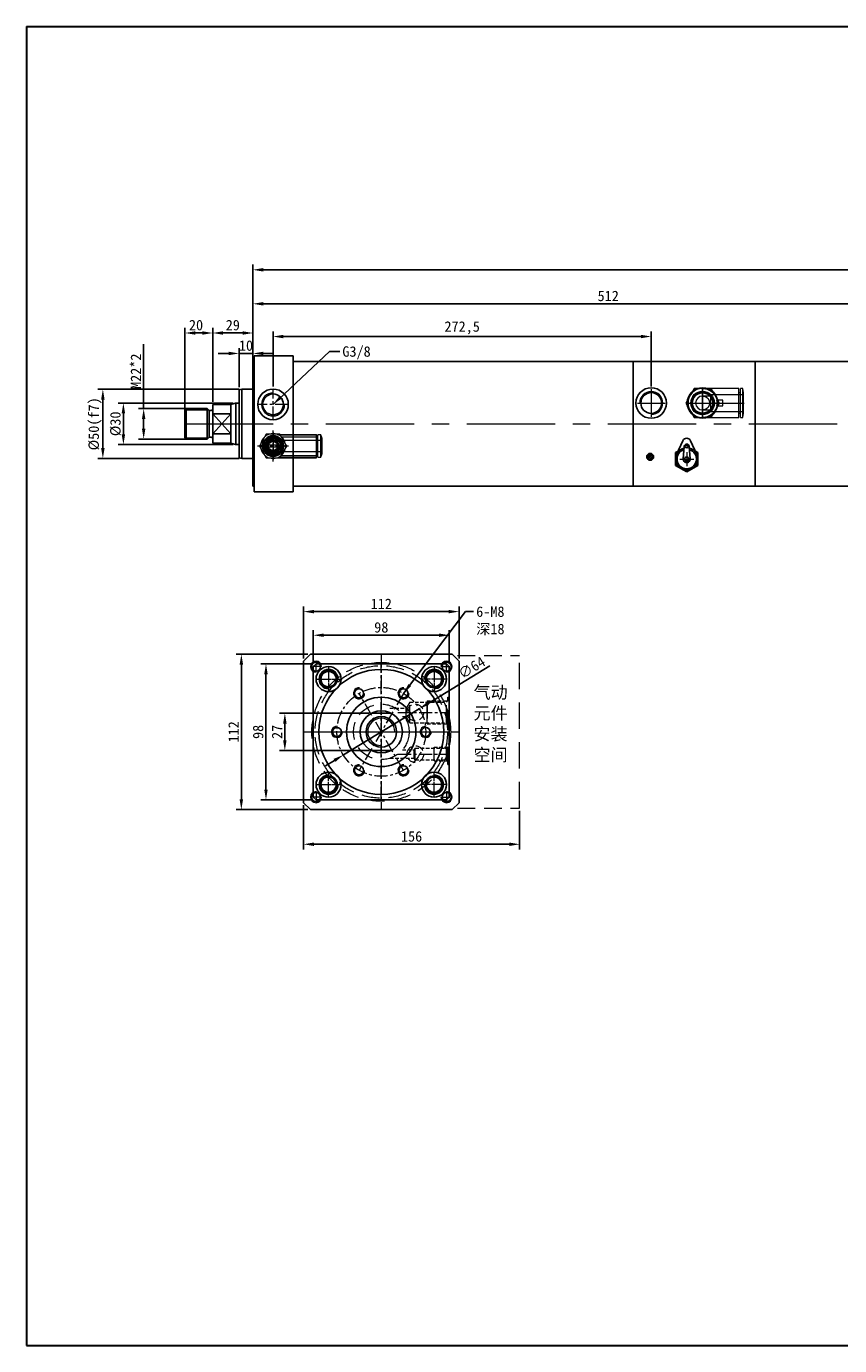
# Model space of a CAD drawing. Header units: millimetres. Extents: x 1736 to 3136, y 6611 to 7569.
# Tile 1 of 2: x 1736 to 2322, y 6619 to 7569. Entities that reach past the tile are written whole.
import ezdxf

# ---------------------------------------------------------------- set-up
doc = ezdxf.new("R2010")
doc.units = ezdxf.units.MM
doc.header["$MEASUREMENT"] = 0
doc.linetypes.add('CENTER', pattern=[50.8, 31.75, -6.35, 6.35, -6.35])
doc.linetypes.add('DASHED', pattern=[19.05, 12.7, -6.35])
doc.layers.get('Defpoints').update_dxf_attribs({"lineweight": 25})
for name, color, linetype, lineweight in [('图层1', 7, 'Continuous', 25), ('图层2', 3, 'CENTER', 13), ('图层3', 2, 'Continuous', 13), ('图层4', 1, 'Continuous', 30), ('图层5', 5, 'DASHED', 13), ('图层7', 4, 'Continuous', 13)]:
    doc.layers.add(name, color=color, linetype=linetype, lineweight=lineweight)
doc.dimstyles.new('ISO-25', dxfattribs={"dimscale": 2, "dimtxt": 2.5, "dimasz": 2.5, "dimexe": 1.25, "dimexo": 0.625, "dimtad": 1, "dimtxsty": 'Standard', "dimcen": 2.5, "dimadec": 0, "dimazin": 0, "dimtfac": 1, "dimtmove": 0, "dimatfit": 3, "dimfxl": 1, "dimarcsym": 0})

# ---------------------------------------------------------------- blocks, each defined once
blk = doc.blocks.new('*D3777')
at = {"layer": 'Defpoints', "color": 0}
for p in [(2830.95, 7394.2), (2830.95, 7338.29), (1898.95, 7328.29)]:
    blk.add_point(p, dxfattribs=at)
at = {"layer": '图层3', "color": 0, "lineweight": -2}
for p, q in [((1898.95, 7330.16), (1898.95, 7397.95)), ((1906.45, 7394.2), (2823.45, 7394.2)), ((2830.95, 7340.16), (2830.95, 7397.95))]:
    blk.add_line(p, q, dxfattribs=at)
at = {"layer": '图层3', "color": 0}
for points in [[(1906.45, 7395.45), (1906.45, 7392.95), (1898.95, 7394.2)], [(2823.45, 7392.95), (2823.45, 7395.45), (2830.95, 7394.2)]]:
    blk.add_solid(points, dxfattribs=at)
at = {"layer": '图层3', "color": 0, "insert": (2364.95, 7399.82), "char_height": 7.5, "attachment_point": 5}
blk.add_mtext('932', dxfattribs=at)
blk = doc.blocks.new('*D3778')
at = {"layer": 'Defpoints', "color": 0}
for p in [(1898.95, 7348.71), (1898.95, 7308.29), (1869.95, 7297.29)]:
    blk.add_point(p, dxfattribs=at)
at = {"layer": '图层3', "color": 0, "lineweight": -2}
for p, q in [((1869.95, 7299.16), (1869.95, 7352.46)), ((1877.45, 7348.71), (1891.45, 7348.71)), ((1898.95, 7310.16), (1898.95, 7352.46))]:
    blk.add_line(p, q, dxfattribs=at)
at = {"layer": '图层3', "color": 0}
for points in [[(1877.45, 7349.96), (1877.45, 7347.46), (1869.95, 7348.71)], [(1891.45, 7347.46), (1891.45, 7349.96), (1898.95, 7348.71)]]:
    blk.add_solid(points, dxfattribs=at)
at = {"layer": '图层3', "color": 0, "insert": (1884.45, 7354.34), "char_height": 7.5, "attachment_point": 5}
blk.add_mtext('29', dxfattribs=at)
blk = doc.blocks.new('*D3779')
at = {"layer": 'Defpoints', "color": 0}
for p in [(1890.95, 7308.29), (1790.82, 7258.29), (1890.95, 7258.29)]:
    blk.add_point(p, dxfattribs=at)
at = {"layer": '图层3', "color": 0, "lineweight": -2}
for p, q in [((1889.08, 7308.29), (1787.07, 7308.29)), ((1790.82, 7300.79), (1790.82, 7265.79)), ((1889.08, 7258.29), (1787.07, 7258.29))]:
    blk.add_line(p, q, dxfattribs=at)
at = {"layer": '图层3', "color": 0}
for points in [[(1792.07, 7300.79), (1789.57, 7300.79), (1790.82, 7308.29)], [(1789.57, 7265.79), (1792.07, 7265.79), (1790.82, 7258.29)]]:
    blk.add_solid(points, dxfattribs=at)
at = {"layer": '图层3', "color": 0, "insert": (1785.2, 7283.29), "char_height": 7.5, "attachment_point": 5, "rotation": 90}
blk.add_mtext('%%c50(f7)', dxfattribs=at)
blk = doc.blocks.new('*D3780')
at = {"layer": 'Defpoints', "color": 0}
for p in [(1857.95, 7294.29), (1820.21, 7272.29), (1857.95, 7272.29)]:
    blk.add_point(p, dxfattribs=at)
at = {"layer": '图层3', "color": 0, "lineweight": -2}
for p, q in [((1820.21, 7294.29), (1820.21, 7340.54)), ((1856.08, 7294.29), (1816.46, 7294.29)), ((1820.21, 7286.79), (1820.21, 7279.79)), ((1856.08, 7272.29), (1816.46, 7272.29))]:
    blk.add_line(p, q, dxfattribs=at)
at = {"layer": '图层3', "color": 0}
for points in [[(1821.46, 7286.79), (1818.96, 7286.79), (1820.21, 7294.29)], [(1818.96, 7279.79), (1821.46, 7279.79), (1820.21, 7272.29)]]:
    blk.add_solid(points, dxfattribs=at)
at = {"layer": '图层3', "color": 0, "insert": (1814.58, 7321.16), "char_height": 7.5, "attachment_point": 5, "rotation": 90}
blk.add_mtext('M22*2', dxfattribs=at)
blk = doc.blocks.new('*D3781')
at = {"layer": 'Defpoints', "color": 0}
for p in [(1869.95, 7348.71), (1869.95, 7308.29), (1849.95, 7291.29)]:
    blk.add_point(p, dxfattribs=at)
at = {"layer": '图层3', "color": 0, "lineweight": -2}
for p, q in [((1849.95, 7293.16), (1849.95, 7352.46)), ((1857.45, 7348.71), (1862.45, 7348.71)), ((1869.95, 7310.16), (1869.95, 7352.46))]:
    blk.add_line(p, q, dxfattribs=at)
at = {"layer": '图层3', "color": 0}
for points in [[(1857.45, 7349.96), (1857.45, 7347.46), (1849.95, 7348.71)], [(1862.45, 7347.46), (1862.45, 7349.96), (1869.95, 7348.71)]]:
    blk.add_solid(points, dxfattribs=at)
at = {"layer": '图层3', "color": 0, "insert": (1857.95, 7354.34), "char_height": 7.5, "attachment_point": 5}
blk.add_mtext('20', dxfattribs=at)
blk = doc.blocks.new('*D3782')
at = {"layer": 'Defpoints', "color": 0}
for p in [(1898.95, 7333.97), (1888.95, 7307.75), (1898.95, 7307.75)]:
    blk.add_point(p, dxfattribs=at)
at = {"layer": '图层3', "color": 0, "lineweight": -2}
for p, q in [((1888.95, 7309.63), (1888.95, 7337.72)), ((1898.95, 7309.63), (1898.95, 7337.72)), ((1881.45, 7333.97), (1873.95, 7333.97)), ((1888.95, 7333.97), (1898.95, 7333.97)), ((1906.45, 7333.97), (1913.95, 7333.97))]:
    blk.add_line(p, q, dxfattribs=at)
at = {"layer": '图层3', "color": 0}
for points in [[(1881.45, 7332.72), (1881.45, 7335.22), (1888.95, 7333.97)], [(1906.45, 7335.22), (1906.45, 7332.72), (1898.95, 7333.97)]]:
    blk.add_solid(points, dxfattribs=at)
at = {"layer": '图层3', "color": 0, "insert": (1893.95, 7339.6), "char_height": 7.5, "attachment_point": 5}
blk.add_mtext('10', dxfattribs=at)
blk = doc.blocks.new('*D3783')
at = {"layer": 'Defpoints', "color": 0}
for p in [(1886.69, 7298.29), (1805.6, 7268.29), (1886.69, 7268.29)]:
    blk.add_point(p, dxfattribs=at)
at = {"layer": '图层3', "color": 0, "lineweight": -2}
for p, q in [((1884.81, 7298.29), (1801.85, 7298.29)), ((1805.6, 7290.79), (1805.6, 7275.79)), ((1884.81, 7268.29), (1801.85, 7268.29))]:
    blk.add_line(p, q, dxfattribs=at)
at = {"layer": '图层3', "color": 0}
for points in [[(1806.85, 7290.79), (1804.35, 7290.79), (1805.6, 7298.29)], [(1804.35, 7275.79), (1806.85, 7275.79), (1805.6, 7268.29)]]:
    blk.add_solid(points, dxfattribs=at)
at = {"layer": '图层3', "color": 0, "insert": (1799.98, 7283.29), "char_height": 7.5, "attachment_point": 5, "rotation": 90}
blk.add_mtext('%%c30', dxfattribs=at)
blk = doc.blocks.new('*D3784')
at = {"layer": 'Defpoints', "color": 0}
for p in [(2185.95, 7346.15), (1913.45, 7308.29), (2185.95, 7308.29)]:
    blk.add_point(p, dxfattribs=at)
at = {"layer": '图层3', "color": 0, "lineweight": -2}
for p, q in [((1913.45, 7310.16), (1913.45, 7349.9)), ((1920.95, 7346.15), (2178.45, 7346.15)), ((2185.95, 7310.16), (2185.95, 7349.9))]:
    blk.add_line(p, q, dxfattribs=at)
at = {"layer": '图层3', "color": 0}
for points in [[(1920.95, 7347.4), (1920.95, 7344.9), (1913.45, 7346.15)], [(2178.45, 7344.9), (2178.45, 7347.4), (2185.95, 7346.15)]]:
    blk.add_solid(points, dxfattribs=at)
at = {"layer": '图层3', "color": 0, "insert": (2049.7, 7352.4), "char_height": 7.5, "attachment_point": 5}
blk.add_mtext('272,5', dxfattribs=at)
blk = doc.blocks.new('*D3785')
at = {"layer": 'Defpoints', "color": 0}
for p in [(2410.95, 7369.72), (2410.95, 7338.29), (1898.95, 7328.29)]:
    blk.add_point(p, dxfattribs=at)
at = {"layer": '图层3', "color": 0, "lineweight": -2}
for p, q in [((1898.95, 7330.16), (1898.95, 7373.47)), ((2410.95, 7340.16), (2410.95, 7373.47)), ((1906.45, 7369.72), (2403.45, 7369.72))]:
    blk.add_line(p, q, dxfattribs=at)
at = {"layer": '图层3', "color": 0}
for points in [[(1906.45, 7370.97), (1906.45, 7368.47), (1898.95, 7369.72)], [(2403.45, 7368.47), (2403.45, 7370.97), (2410.95, 7369.72)]]:
    blk.add_solid(points, dxfattribs=at)
at = {"layer": '图层3', "color": 0, "insert": (2154.95, 7375.35), "char_height": 7.5, "attachment_point": 5}
blk.add_mtext('512', dxfattribs=at)
blk = doc.blocks.new('*D3788')
at = {"layer": 'Defpoints', "color": 0}
for p in [(1984.45, 7074.96), (1921.94, 7047.96), (1984.45, 7047.96)]:
    blk.add_point(p, dxfattribs=at)
at = {"layer": '图层3', "color": 0, "lineweight": -2}
for p, q in [((1982.58, 7074.96), (1918.19, 7074.96)), ((1921.94, 7067.46), (1921.94, 7055.46)), ((1982.58, 7047.96), (1918.19, 7047.96))]:
    blk.add_line(p, q, dxfattribs=at)
at = {"layer": '图层3', "color": 0}
for points in [[(1923.19, 7067.46), (1920.69, 7067.46), (1921.94, 7074.96)], [(1920.69, 7055.46), (1923.19, 7055.46), (1921.94, 7047.96)]]:
    blk.add_solid(points, dxfattribs=at)
at = {"layer": '图层3', "color": 0, "insert": (1916.32, 7061.46), "char_height": 7.5, "attachment_point": 5, "rotation": 90}
blk.add_mtext('27', dxfattribs=at)
blk = doc.blocks.new('*D3789')
at = {"layer": 'Defpoints', "color": 0}
for p in [(1942.44, 7110.46), (1908.34, 7012.46), (1942.44, 7012.46)]:
    blk.add_point(p, dxfattribs=at)
at = {"layer": '图层3', "color": 0, "lineweight": -2}
for p, q in [((1940.56, 7110.46), (1904.59, 7110.46)), ((1908.34, 7102.96), (1908.34, 7019.96)), ((1940.56, 7012.46), (1904.59, 7012.46))]:
    blk.add_line(p, q, dxfattribs=at)
at = {"layer": '图层3', "color": 0}
for points in [[(1909.59, 7102.96), (1907.09, 7102.96), (1908.34, 7110.46)], [(1907.09, 7019.96), (1909.59, 7019.96), (1908.34, 7012.46)]]:
    blk.add_solid(points, dxfattribs=at)
at = {"layer": '图层3', "color": 0, "insert": (1902.72, 7061.46), "char_height": 7.5, "attachment_point": 5, "rotation": 90}
blk.add_mtext('98', dxfattribs=at)
blk = doc.blocks.new('*D3790')
at = {"layer": 'Defpoints', "color": 0}
for p in [(1942.44, 7131.06), (1942.44, 7110.46), (2040.44, 7110.46)]:
    blk.add_point(p, dxfattribs=at)
at = {"layer": '图层3', "color": 0, "lineweight": -2}
for p, q in [((1942.44, 7112.34), (1942.44, 7134.81)), ((2040.44, 7112.34), (2040.44, 7134.81)), ((2032.94, 7131.06), (1949.94, 7131.06))]:
    blk.add_line(p, q, dxfattribs=at)
at = {"layer": '图层3', "color": 0}
for points in [[(1949.94, 7132.31), (1949.94, 7129.81), (1942.44, 7131.06)], [(2032.94, 7129.81), (2032.94, 7132.31), (2040.44, 7131.06)]]:
    blk.add_solid(points, dxfattribs=at)
at = {"layer": '图层3', "color": 0, "insert": (1991.44, 7136.69), "char_height": 7.5, "attachment_point": 5}
blk.add_mtext('98', dxfattribs=at)
blk = doc.blocks.new('*D3791')
at = {"layer": 'Defpoints', "color": 0}
for p in [(1935.44, 7148.05), (1935.44, 7112.46), (2047.44, 7112.46)]:
    blk.add_point(p, dxfattribs=at)
at = {"layer": '图层3', "color": 0, "lineweight": -2}
for p, q in [((1935.44, 7114.34), (1935.44, 7151.8)), ((2039.94, 7148.05), (1942.94, 7148.05)), ((2047.44, 7114.34), (2047.44, 7151.8))]:
    blk.add_line(p, q, dxfattribs=at)
at = {"layer": '图层3', "color": 0}
for points in [[(1942.94, 7149.3), (1942.94, 7146.8), (1935.44, 7148.05)], [(2039.94, 7146.8), (2039.94, 7149.3), (2047.44, 7148.05)]]:
    blk.add_solid(points, dxfattribs=at)
at = {"layer": '图层3', "color": 0, "insert": (1991.44, 7153.68), "char_height": 7.5, "attachment_point": 5}
blk.add_mtext('112', dxfattribs=at)
blk = doc.blocks.new('*D3792')
at = {"layer": 'Defpoints', "color": 0}
for p in [(1890.6, 7117.46), (1940.44, 7117.46), (1940.44, 7005.46)]:
    blk.add_point(p, dxfattribs=at)
at = {"layer": '图层3', "color": 0, "lineweight": -2}
for p, q in [((1938.56, 7117.46), (1886.85, 7117.46)), ((1890.6, 7012.96), (1890.6, 7109.96)), ((1938.56, 7005.46), (1886.85, 7005.46))]:
    blk.add_line(p, q, dxfattribs=at)
at = {"layer": '图层3', "color": 0}
for points in [[(1891.85, 7109.96), (1889.35, 7109.96), (1890.6, 7117.46)], [(1889.35, 7012.96), (1891.85, 7012.96), (1890.6, 7005.46)]]:
    blk.add_solid(points, dxfattribs=at)
at = {"layer": '图层3', "color": 0, "insert": (1884.97, 7061.46), "char_height": 7.5, "attachment_point": 5, "rotation": 90}
blk.add_mtext('112', dxfattribs=at)
blk = doc.blocks.new('*D3793')
at = {"layer": 'Defpoints', "color": 0}
for p in [(2018.77, 7078.1), (1964.1, 7044.82)]:
    blk.add_point(p, dxfattribs=at)
at = {"layer": '图层3', "color": 0, "lineweight": -2}
for p, q in [((2025.18, 7082), (2069.68, 7109.1)), ((1964.1, 7044.82), (2018.77, 7078.1)), ((1957.7, 7040.92), (1951.29, 7037.02))]:
    blk.add_line(p, q, dxfattribs=at)
at = {"layer": '图层3', "color": 0}
for points in [[(2024.53, 7083.07), (2025.83, 7080.93), (2018.77, 7078.1)], [(1958.35, 7039.85), (1957.05, 7041.99), (1964.1, 7044.82)]]:
    blk.add_solid(points, dxfattribs=at)
at = {"layer": '图层3', "color": 0, "insert": (2056.61, 7107.73), "char_height": 7.5, "attachment_point": 5, "rotation": 31.33265}
blk.add_mtext('∅64', dxfattribs=at)
blk = doc.blocks.new('*D3794')
at = {"layer": 'Defpoints', "color": 0}
for p in [(1935.44, 7010.46), (2091.11, 7006.46), (2091.11, 6980.53)]:
    blk.add_point(p, dxfattribs=at)
at = {"layer": '图层3', "color": 0, "lineweight": -2}
for p, q in [((1935.44, 7008.59), (1935.44, 6976.78)), ((2091.11, 7004.59), (2091.11, 6976.78)), ((1942.94, 6980.53), (2083.61, 6980.53))]:
    blk.add_line(p, q, dxfattribs=at)
at = {"layer": '图层3', "color": 0}
for points in [[(1942.94, 6981.78), (1942.94, 6979.28), (1935.44, 6980.53)], [(2083.61, 6979.28), (2083.61, 6981.78), (2091.11, 6980.53)]]:
    blk.add_solid(points, dxfattribs=at)
at = {"layer": '图层3', "color": 0, "insert": (2013.27, 6986.15), "char_height": 7.5, "attachment_point": 5}
blk.add_mtext('156', dxfattribs=at)

msp = doc.modelspace()

# ---------------------------------------------------------------- hatches: boundary and pattern name
at = {"layer": '图层7'}
h = msp.add_hatch(dxfattribs=at)
h.set_pattern_fill('ANSI37', color=256, scale=8, angle=270, style=0)
h.set_pattern_definition([(315, (1626.8701, 9012.1337), (0.7071068, 0.7071068), []), (45, (1626.8701, 9012.1337), (-0.7071068, 0.7071068), [])])
h.paths.add_polyline_path([(2185.171, 7257.023, 1), (2185.171, 7262.023, 1)])

# ---------------------------------------------------------------- linework, layer by layer
at = {"layer": '图层1'}
for p, q in [((1898.953, 7328.288), (1898.953, 7283.288)), ((1898.953, 7328.288), (1898.953, 7238.288)), ((1898.953, 7328.288), (1899.953, 7328.288)), ((1899.953, 7332.288), (1927.953, 7332.288)), ((1899.953, 7234.288), (1899.953, 7332.288)), ((1927.953, 7332.288), (1927.953, 7283.288)), ((1927.953, 7328.288), (2172.953, 7328.288)), ((2172.953, 7328.288), (2410.953, 7328.288)), ((2172.953, 7328.288), (2172.953, 7238.288)), ((2260.953, 7328.288), (2260.953, 7238.288)), ((1888.953, 7307.752), (1890.953, 7308.288)), ((1888.953, 7307.752), (1888.953, 7283.288)), ((1890.953, 7308.288), (1890.953, 7258.288)), ((1890.953, 7308.288), (1898.953, 7308.288)), ((1869.953, 7297.288), (1869.953, 7269.288)), ((1869.953, 7297.288), (1882.953, 7297.288)), ((1882.953, 7297.288), (1886.431, 7298.22)), ((1882.953, 7297.288), (1882.953, 7269.288)), ((1886.685, 7298.27), (1886.685, 7268.305)), ((1850.953, 7294.288), (1849.953, 7293.288)), ((1849.953, 7293.288), (1849.953, 7273.288)), ((1850.953, 7294.288), (1865.953, 7294.288)), ((1850.953, 7294.288), (1850.953, 7272.288)), ((1865.953, 7294.288), (1865.953, 7272.288)), ((1865.953, 7294.288), (1867.16, 7293.081)), ((1867.453, 7292.878), (1867.453, 7273.788)), ((1867.868, 7292.788), (1868.953, 7292.788)), ((1869.953, 7276.077), (1882.953, 7290.499)), ((1869.953, 7290.499), (1882.953, 7276.077)), ((1882.953, 7290.499), (1869.953, 7290.499)), ((1888.953, 7283.288), (1888.953, 7258.824)), ((1927.953, 7283.288), (1927.953, 7234.288)), ((1850.953, 7272.288), (1849.953, 7273.288)), ((1850.953, 7272.288), (1865.953, 7272.288)), ((1865.953, 7272.288), (1867.16, 7273.495)), ((1867.868, 7273.788), (1868.953, 7273.788)), ((1882.953, 7276.077), (1869.953, 7276.077)), ((1869.953, 7269.288), (1882.953, 7269.288)), ((1882.953, 7269.288), (1886.431, 7268.356)), ((2208.808, 7271.166), (2204.263, 7261.249)), ((2214.262, 7271.166), (2218.808, 7261.249)), ((1888.953, 7258.824), (1890.953, 7258.288)), ((1890.953, 7258.288), (1898.953, 7258.288)), ((2205.326, 7263.568), (2203.535, 7262.534)), ((2203.535, 7262.534), (2203.535, 7253.297)), ((2209.74, 7267.056), (2209.043, 7258.11)), ((2213.33, 7267.056), (2214.027, 7258.11)), ((2219.535, 7262.534), (2217.744, 7263.568)), ((2219.535, 7253.297), (2219.535, 7262.534)), ((2203.535, 7253.297), (2211.535, 7248.678)), ((2211.535, 7248.678), (2219.535, 7253.297)), ((1898.953, 7238.288), (1899.953, 7238.288)), ((1899.953, 7234.288), (1927.953, 7234.288)), ((1927.953, 7238.288), (2172.953, 7238.288)), ((2172.953, 7238.288), (2410.953, 7238.288)), ((1940.436, 7117.462), (1935.436, 7112.462)), ((1940.436, 7117.462), (2042.436, 7117.462)), ((2047.436, 7112.462), (2042.436, 7117.462)), ((1935.436, 7112.462), (1935.436, 7010.462)), ((1944.436, 7110.462), (1942.436, 7108.462)), ((1942.436, 7014.462), (1942.436, 7108.462)), ((1944.436, 7110.462), (2038.436, 7110.462)), ((2040.436, 7108.462), (2038.436, 7110.462)), ((2040.436, 7014.462), (2040.436, 7108.462)), ((2047.436, 7112.462), (2047.436, 7010.462)), ((1984.451, 7074.962), (1998.421, 7074.962)), ((1984.451, 7047.962), (1998.421, 7047.962)), ((1942.436, 7014.462), (1944.436, 7012.462)), ((1944.436, 7012.462), (2038.436, 7012.462)), ((2040.436, 7014.462), (2038.436, 7012.462)), ((1940.436, 7005.462), (1935.436, 7010.462)), ((1940.436, 7005.462), (2042.436, 7005.462)), ((2047.436, 7010.462), (2042.436, 7005.462))]:
    msp.add_line(p, q, dxfattribs=at)
at = {"layer": '图层1', "ltscale": 5}
for p, q in [((1886.949, 7298.288), (1888.953, 7298.288)), ((1886.949, 7268.288), (1888.953, 7268.288))]:
    msp.add_line(p, q, dxfattribs=at)
at = {"layer": '图层1'}
for centre, radius in [((1913.453, 7297.288), 11), ((2185.953, 7298.288), 11), ((2185.953, 7298.288), 7.5), ((2222.953, 7298.288), 11), ((2222.953, 7298.288), 7.5), ((1913.453, 7297.288), 7.5), ((1913.453, 7267.288), 7.5), ((1913.453, 7267.288), 4.25), ((2211.535, 7266.916), 1), ((2185.171, 7259.523), 2.5), ((2211.535, 7257.916), 1.5), ((1944.436, 7108.462), 3.25), ((1953.436, 7099.462), 9), ((1991.436, 7061.462), 45), ((2029.436, 7099.462), 9), ((2038.436, 7108.462), 3.25), ((1953.436, 7099.462), 6.25), ((1953.436, 7099.462), 5.5), ((2029.436, 7099.462), 6.25), ((2029.436, 7099.462), 5.5), ((1975.436, 7089.174), 3.25), ((2007.436, 7089.174), 3.25), ((1991.436, 7061.462), 25), ((1991.436, 7061.462), 15.2), ((1991.436, 7061.462), 15.2), ((1991.436, 7061.462), 11), ((1959.436, 7061.462), 3.25), ((2023.436, 7061.462), 3.25), ((1953.436, 7023.462), 9), ((1975.436, 7033.749), 3.25), ((2007.436, 7033.749), 3.25), ((2029.436, 7023.462), 9), ((1953.436, 7023.462), 6.25), ((1953.436, 7023.462), 5.5), ((2029.436, 7023.462), 6.25), ((2029.436, 7023.462), 5.5), ((1944.436, 7014.462), 3.25), ((2038.436, 7014.462), 3.25)]:
    msp.add_circle(centre, radius, dxfattribs=at)
for centre, radius, start, end in [((1886.949, 7296.288), 2, 90, 105), ((1867.868, 7293.788), 1, 225, 270), ((1868.953, 7293.788), 1, 270, 0), ((1867.868, 7272.788), 1, 90, 135), ((1868.953, 7272.788), 1, 0, 90), ((1886.949, 7270.288), 2, 255, 270), ((2211.535, 7269.916), 3, 24.624318, 155.375682), ((2211.535, 7266.916), 1.8, 4.460844, 175.539156), ((2211.535, 7257.916), 8, 103.749113, 76.250887), ((2211.535, 7257.916), 7, 106.463989, 73.536011), ((2211.535, 7257.916), 2.5, 175.539156, 4.460844)]:
    msp.add_arc(centre, radius, start, end, dxfattribs=at)
at = {"layer": '图层2', "ltscale": 0.3}
for p, q in [((1913.453, 7286.288), (1913.453, 7308.288)), ((1924.453, 7297.288), (1902.453, 7297.288)), ((1913.453, 7256.113), (1913.453, 7278.463)), ((1924.629, 7267.288), (1902.278, 7267.288)), ((1991.436, 7117.462), (1991.436, 7005.462)), ((1953.436, 7108.462), (1953.436, 7090.462)), ((1991.436, 7012.462), (1991.436, 7110.462)), ((2029.436, 7108.462), (2029.436, 7090.462)), ((1944.436, 7099.462), (1962.436, 7099.462)), ((2038.436, 7099.462), (2020.436, 7099.462)), ((2007.436, 7033.749), (1975.436, 7089.174)), ((2007.436, 7089.174), (1975.436, 7033.749)), ((2003.436, 7075.462), (2040.436, 7075.462)), ((1935.436, 7061.462), (2047.436, 7061.462)), ((1942.436, 7061.462), (2040.436, 7061.462)), ((2003.436, 7045.462), (2040.436, 7045.462)), ((1953.436, 7014.462), (1953.436, 7032.462)), ((2029.436, 7014.462), (2029.436, 7032.462)), ((1944.436, 7023.462), (1962.436, 7023.462)), ((2038.436, 7023.462), (2020.436, 7023.462))]:
    msp.add_line(p, q, dxfattribs=at)
at = {"layer": '图层2'}
for p, q in [((2185.953, 7308.288), (2185.953, 7288.288)), ((2222.953, 7308.288), (2222.953, 7288.288)), ((2175.953, 7298.288), (2195.953, 7298.288)), ((2212.953, 7298.288), (2232.953, 7298.288)), ((2211.535, 7262.916), (2211.535, 7252.916)), ((2206.535, 7257.916), (2216.535, 7257.916))]:
    msp.add_line(p, q, dxfattribs=at)
at = {"layer": '图层2', "ltscale": 2}
msp.add_line((1849.953, 7283.288), (2823.953, 7283.288), dxfattribs=at)
at = {"layer": '图层2', "ltscale": 0.2}
for p, q in [((1948.436, 7108.462), (1940.436, 7108.462)), ((1944.436, 7104.462), (1944.436, 7112.462)), ((1953.436, 7106.462), (1953.436, 7092.462)), ((2029.436, 7106.462), (2029.436, 7092.462)), ((2034.436, 7108.462), (2042.436, 7108.462)), ((2038.436, 7104.462), (2038.436, 7112.462)), ((1946.436, 7099.462), (1960.436, 7099.462)), ((2036.436, 7099.462), (2022.436, 7099.462)), ((1953.436, 7016.462), (1953.436, 7030.462)), ((2029.436, 7016.462), (2029.436, 7030.462)), ((1946.436, 7023.462), (1960.436, 7023.462)), ((2036.436, 7023.462), (2022.436, 7023.462)), ((1948.436, 7014.462), (1940.436, 7014.462)), ((1944.436, 7018.462), (1944.436, 7010.462)), ((2034.436, 7014.462), (2042.436, 7014.462)), ((2038.436, 7018.462), (2038.436, 7010.462))]:
    msp.add_line(p, q, dxfattribs=at)
at = {"layer": '图层2', "ltscale": 0.3}
msp.add_circle((1991.436, 7061.462), 32, dxfattribs=at)
at = {"layer": '图层4'}
for p, q in [((1735.695, 7569.499), (3135.695, 7569.499)), ((1735.695, 7569.499), (1735.695, 6619.499)), ((1735.695, 6619.499), (3135.695, 6619.499)), ((2185.695, 6619.499), (3135.695, 6619.499))]:
    msp.add_line(p, q, dxfattribs=at)
at = {"layer": '图层5'}
for p, q in [((2046.436, 7116.462), (2091.112, 7116.462)), ((2011.936, 7082.962), (2009.338, 7078.462)), ((2009.338, 7072.462), (2009.338, 7078.462)), ((2011.936, 7067.962), (2011.936, 7082.962)), ((2024.436, 7083.762), (2024.436, 7069.74)), ((2024.436, 7067.162), (2024.436, 7081.184)), ((2038.436, 7082.962), (2039.436, 7083.962)), ((2038.436, 7067.962), (2038.436, 7082.962)), ((2039.436, 7064.462), (2039.436, 7086.462)), ((2039.436, 7086.462), (2040.436, 7086.462)), ((2011.936, 7067.962), (2009.338, 7072.462)), ((2038.436, 7067.962), (2039.436, 7066.962)), ((2039.436, 7064.462), (2040.436, 7064.462)), ((2015.936, 7049.712), (2015.215, 7048.462)), ((2015.936, 7041.212), (2015.936, 7049.712)), ((2029.436, 7040.562), (2029.436, 7050.362)), ((2038.436, 7049.712), (2039.436, 7050.712)), ((2038.436, 7041.212), (2038.436, 7049.712)), ((2039.436, 7052.962), (2040.436, 7052.962)), ((2039.436, 7037.962), (2039.436, 7052.962)), ((2015.215, 7042.462), (2015.215, 7048.462)), ((2015.936, 7041.212), (2015.215, 7042.462)), ((2038.436, 7041.212), (2039.436, 7040.212)), ((2039.436, 7037.962), (2040.436, 7037.962)), ((2046.436, 7006.462), (2091.112, 7006.462))]:
    msp.add_line(p, q, dxfattribs=at)
at = {"layer": '图层5', "ltscale": 1.5}
msp.add_line((2091.112, 7006.462), (2091.112, 7116.462), dxfattribs=at)
at = {"layer": '图层5', "ltscale": 0.2}
for p, q in [((1997.681, 7078.462), (2009.338, 7078.462)), ((2011.936, 7082.962), (2036.936, 7082.962)), ((2024.436, 7083.762), (2039.236, 7083.762)), ((2006.635, 7072.462), (2009.338, 7072.462)), ((2011.936, 7067.962), (2036.936, 7067.962)), ((2024.436, 7067.162), (2039.236, 7067.162)), ((2015.936, 7049.712), (2036.936, 7049.712)), ((2029.436, 7050.362), (2039.086, 7050.362)), ((1997.681, 7042.462), (2015.215, 7042.462)), ((2006.635, 7048.462), (2015.215, 7048.462)), ((2015.936, 7041.212), (2036.936, 7041.212)), ((2029.436, 7040.562), (2039.086, 7040.562))]:
    msp.add_line(p, q, dxfattribs=at)
at = {"layer": '图层5'}
for radius in [50, 47.7, 20]:
    msp.add_circle((1991.436, 7061.462), radius, dxfattribs=at)
at = {"layer": '图层5', "ltscale": 0.5}
for centre in [(2015.936, 7075.462), (2015.936, 7045.462)]:
    msp.add_circle(centre, 6, dxfattribs=at)
at = {"layer": '图层7'}
for p, q in [((2216.891, 7308.788), (2210.829, 7298.288)), ((2248.953, 7308.788), (2216.891, 7308.788)), ((2222.953, 7287.231), (2222.953, 7309.345)), ((2222.953, 7287.788), (2222.953, 7308.788)), ((2235.078, 7298.288), (2229.016, 7308.788)), ((2248.953, 7287.788), (2248.953, 7308.788)), ((2250.266, 7305.638), (2248.953, 7305.638)), ((2250.266, 7287.788), (2250.266, 7308.788)), ((2251.898, 7308.788), (2250.266, 7308.788)), ((2251.898, 7287.788), (2251.898, 7308.788)), ((2252.453, 7305.638), (2251.898, 7308.788)), ((2252.453, 7290.938), (2252.453, 7305.638)), ((2210.829, 7298.288), (2216.891, 7287.788)), ((2211.897, 7298.288), (2253.01, 7298.288)), ((2228.953, 7303.288), (2222.953, 7303.288)), ((2228.953, 7292.288), (2228.953, 7304.288)), ((2252.453, 7304.288), (2228.953, 7304.288)), ((2229.016, 7287.788), (2235.078, 7298.288)), ((2237.653, 7300.388), (2233.241, 7300.388)), ((2233.241, 7296.188), (2237.653, 7296.188)), ((2233.453, 7296.188), (2233.453, 7300.388)), ((2237.653, 7296.188), (2237.653, 7300.388)), ((1849.953, 7293.288), (1866.953, 7293.288)), ((2216.891, 7287.788), (2248.953, 7287.788)), ((2222.953, 7293.288), (2228.953, 7293.288)), ((2228.953, 7292.288), (2252.453, 7292.288)), ((2248.953, 7290.938), (2250.266, 7290.938)), ((2250.266, 7287.788), (2251.898, 7287.788)), ((2251.898, 7287.788), (2252.453, 7290.938)), ((1913.453, 7277.074), (1913.453, 7257.502)), ((1849.953, 7273.288), (1866.953, 7273.288)), ((1908.546, 7275.788), (1903.638, 7267.288)), ((1908.151, 7268.138), (1918.756, 7268.138)), ((1918.361, 7275.788), (1908.546, 7275.788)), ((1913.453, 7270.577), (1913.453, 7271.288)), ((1948.853, 7271.288), (1913.453, 7271.288)), ((1916.542, 7275.688), (1918.419, 7275.688)), ((1917.427, 7275.307), (1918.638, 7275.307)), ((1923.268, 7267.288), (1918.361, 7275.788)), ((1918.419, 7275.688), (1944.853, 7275.688)), ((1918.638, 7275.307), (1944.853, 7275.307)), ((1919.336, 7274.033), (1944.853, 7274.033)), ((1919.374, 7274.033), (1944.853, 7274.033)), ((1944.853, 7258.888), (1944.853, 7275.688)), ((1945.753, 7272.621), (1944.853, 7272.621)), ((1945.753, 7259.288), (1945.753, 7275.288)), ((1947.967, 7275.288), (1945.753, 7275.288)), ((1947.967, 7259.288), (1947.967, 7275.288)), ((1948.853, 7272.621), (1947.967, 7275.288)), ((1948.853, 7261.955), (1948.853, 7272.621)), ((1903.638, 7267.288), (1908.546, 7258.788)), ((1918.756, 7266.438), (1908.151, 7266.438)), ((1908.546, 7258.788), (1918.361, 7258.788)), ((1913.453, 7263.288), (1913.453, 7263.999)), ((1913.453, 7263.288), (1948.853, 7263.288)), ((1916.542, 7258.888), (1918.419, 7258.888)), ((1917.427, 7259.268), (1918.638, 7259.268)), ((1918.361, 7258.788), (1923.268, 7267.288)), ((1918.419, 7258.888), (1944.853, 7258.888)), ((1918.638, 7259.268), (1944.853, 7259.268)), ((1919.336, 7260.543), (1944.853, 7260.543)), ((1919.374, 7260.543), (1944.853, 7260.543)), ((1944.853, 7261.955), (1945.753, 7261.955)), ((1945.753, 7259.288), (1947.967, 7259.288)), ((1947.967, 7259.288), (1948.853, 7261.955))]:
    msp.add_line(p, q, dxfattribs=at)
for points in [[(2222.953, 7308.788), (2223.353, 7308.78), (2224.149, 7308.72), (2224.938, 7308.599), (2225.329, 7308.516), (2225.716, 7308.418), (2226.478, 7308.179), (2227.22, 7307.882), (2227.937, 7307.53), (2228.625, 7307.124), (2229.28, 7306.668), (2229.594, 7306.421), (2229.899, 7306.163), (2230.241, 7305.847), (2230.336, 7305.754), (2230.43, 7305.66), (2230.477, 7305.612), (2230.523, 7305.564), (2230.615, 7305.468), (2230.705, 7305.37), (2230.795, 7305.271), (2230.883, 7305.171), (2230.969, 7305.07), (2231.012, 7305.019), (2231.055, 7304.968), (2231.139, 7304.865), (2231.221, 7304.76), (2231.303, 7304.655), (2231.383, 7304.548), (2231.461, 7304.441), (2231.5, 7304.387), (2231.539, 7304.333), (2231.615, 7304.223), (2231.689, 7304.113), (2231.762, 7304.002), (2231.834, 7303.89), (2231.905, 7303.777), (2231.939, 7303.72), (2231.973, 7303.663), (2232.041, 7303.548), (2232.107, 7303.432), (2232.171, 7303.316), (2232.234, 7303.198), (2232.296, 7303.08), (2232.326, 7303.021), (2232.356, 7302.962), (2232.414, 7302.842), (2232.471, 7302.722), (2232.499, 7302.661), (2232.527, 7302.601), (2232.581, 7302.479), (2232.633, 7302.356), (2232.659, 7302.295), (2232.684, 7302.233), (2232.733, 7302.11), (2232.781, 7301.985), (2232.827, 7301.86), (2232.871, 7301.735), (2232.914, 7301.609), (2232.935, 7301.546), (2232.956, 7301.482), (2232.995, 7301.355), (2233.033, 7301.228), (2233.07, 7301.1), (2233.105, 7300.971), (2233.138, 7300.842), (2233.154, 7300.778), (2233.169, 7300.713), (2233.199, 7300.583), (2233.228, 7300.453), (2233.241, 7300.388)], [(2222.953, 7303.288), (2223.026, 7303.287), (2223.171, 7303.283), (2223.317, 7303.275), (2223.389, 7303.269), (2223.462, 7303.262), (2223.606, 7303.245), (2223.75, 7303.224), (2223.893, 7303.199), (2224.036, 7303.169), (2224.177, 7303.136), (2224.247, 7303.118), (2224.318, 7303.098), (2224.457, 7303.056), (2224.595, 7303.011), (2224.732, 7302.961), (2224.867, 7302.907), (2225, 7302.85), (2225.066, 7302.819), (2225.132, 7302.788), (2225.262, 7302.723), (2225.39, 7302.654), (2225.453, 7302.618), (2225.516, 7302.581), (2225.64, 7302.505), (2225.761, 7302.425), (2225.821, 7302.384), (2225.88, 7302.341), (2225.997, 7302.255), (2226.111, 7302.164), (2226.223, 7302.071), (2226.331, 7301.974), (2226.437, 7301.874), (2226.489, 7301.823), (2226.54, 7301.772), (2226.64, 7301.666), (2226.736, 7301.557), (2226.83, 7301.446), (2226.92, 7301.332), (2227.007, 7301.215), (2227.049, 7301.156), (2227.09, 7301.096), (2227.17, 7300.974), (2227.247, 7300.851), (2227.319, 7300.725), (2227.388, 7300.597), (2227.454, 7300.467), (2227.485, 7300.401), (2227.515, 7300.335), (2227.573, 7300.201), (2227.626, 7300.066), (2227.676, 7299.929), (2227.722, 7299.791), (2227.764, 7299.652), (2227.783, 7299.582), (2227.801, 7299.512), (2227.835, 7299.37), (2227.864, 7299.228), (2227.889, 7299.084), (2227.911, 7298.941), (2227.927, 7298.796), (2227.934, 7298.724), (2227.94, 7298.651), (2227.949, 7298.506), (2227.953, 7298.361), (2227.953, 7298.288), (2227.953, 7298.215), (2227.949, 7298.07), (2227.94, 7297.925), (2227.934, 7297.852), (2227.927, 7297.78), (2227.911, 7297.635), (2227.889, 7297.491), (2227.864, 7297.348), (2227.835, 7297.206), (2227.801, 7297.064), (2227.783, 7296.994), (2227.764, 7296.924), (2227.722, 7296.784), (2227.676, 7296.646), (2227.626, 7296.51), (2227.573, 7296.374), (2227.515, 7296.241), (2227.485, 7296.175), (2227.454, 7296.109), (2227.388, 7295.979), (2227.319, 7295.851), (2227.247, 7295.725), (2227.17, 7295.601), (2227.09, 7295.48), (2227.049, 7295.42), (2227.007, 7295.361), (2226.92, 7295.244), (2226.83, 7295.13), (2226.736, 7295.019), (2226.64, 7294.91), (2226.54, 7294.804), (2226.489, 7294.752), (2226.437, 7294.701), (2226.331, 7294.601), (2226.223, 7294.505), (2226.111, 7294.411), (2225.997, 7294.321), (2225.88, 7294.234), (2225.821, 7294.192), (2225.761, 7294.151), (2225.64, 7294.071), (2225.516, 7293.995), (2225.453, 7293.958), (2225.39, 7293.922), (2225.262, 7293.853), (2225.132, 7293.788), (2225.066, 7293.756), (2225, 7293.726), (2224.867, 7293.668), (2224.732, 7293.615), (2224.595, 7293.565), (2224.457, 7293.519), (2224.318, 7293.478), (2224.247, 7293.458), (2224.177, 7293.44), (2224.036, 7293.406), (2223.893, 7293.377), (2223.75, 7293.352), (2223.606, 7293.331), (2223.462, 7293.314), (2223.389, 7293.307), (2223.317, 7293.301), (2223.171, 7293.293), (2223.026, 7293.288), (2222.953, 7293.288)], [(2233.241, 7296.188), (2233.228, 7296.123), (2233.199, 7295.993), (2233.169, 7295.863), (2233.154, 7295.798), (2233.138, 7295.734), (2233.105, 7295.605), (2233.07, 7295.476), (2233.033, 7295.348), (2232.995, 7295.22), (2232.956, 7295.093), (2232.935, 7295.03), (2232.914, 7294.967), (2232.871, 7294.841), (2232.827, 7294.715), (2232.781, 7294.59), (2232.733, 7294.466), (2232.684, 7294.342), (2232.659, 7294.281), (2232.633, 7294.219), (2232.581, 7294.097), (2232.527, 7293.975), (2232.499, 7293.915), (2232.471, 7293.854), (2232.414, 7293.734), (2232.356, 7293.614), (2232.326, 7293.555), (2232.296, 7293.495), (2232.234, 7293.377), (2232.171, 7293.26), (2232.107, 7293.144), (2232.041, 7293.028), (2231.973, 7292.913), (2231.939, 7292.856), (2231.905, 7292.799), (2231.834, 7292.686), (2231.762, 7292.574), (2231.689, 7292.463), (2231.615, 7292.352), (2231.539, 7292.243), (2231.5, 7292.189), (2231.461, 7292.135), (2231.383, 7292.027), (2231.303, 7291.921), (2231.221, 7291.816), (2231.139, 7291.711), (2231.055, 7291.608), (2231.012, 7291.557), (2230.969, 7291.506), (2230.883, 7291.405), (2230.795, 7291.305), (2230.705, 7291.206), (2230.615, 7291.108), (2230.523, 7291.012), (2230.477, 7290.964), (2230.43, 7290.916), (2230.336, 7290.822), (2230.241, 7290.729), (2229.899, 7290.413), (2229.594, 7290.155), (2229.28, 7289.908), (2228.625, 7289.451), (2227.937, 7289.046), (2227.22, 7288.694), (2226.478, 7288.397), (2225.716, 7288.158), (2225.329, 7288.06), (2224.938, 7287.977), (2224.149, 7287.856), (2223.353, 7287.795), (2222.953, 7287.788)]]:
    msp.add_lwpolyline(points, dxfattribs=at)
for centre, radius in [((2222.953, 7298.288), 8.506), ((2222.953, 7298.288), 8.159), ((2222.953, 7298.288), 7.275), ((1913.453, 7267.288), 7.16), ((1913.453, 7267.288), 6.579), ((1913.453, 7267.288), 5.96), ((1913.453, 7267.288), 5.37), ((1913.453, 7267.288), 3.58), ((1913.453, 7267.288), 3.289)]:
    msp.add_circle(centre, radius, dxfattribs=at)
for centre, radius, start, end in [((1913.453, 7297.288), 8.3, 90, 0), ((2185.953, 7298.288), 8.302, 270, 180), ((2222.953, 7298.288), 10.5, 90, 270), ((2222.953, 7298.288), 8.302, 270, 180), ((2222.953, 7298.288), 7.475, 75, 15), ((2222.953, 7298.288), 5, 90, 270), ((2222.953, 7298.288), 10.5, 348.463041, 11.536959), ((1913.453, 7267.288), 8.95, 168.246058, 191.753942), ((1913.453, 7267.288), 8.95, 131.753942, 168.246058), ((1913.453, 7267.288), 8.95, 108.246058, 131.753942), ((1913.453, 7267.288), 5.723, 345, 285), ((1913.453, 7267.288), 4.9, 90, 0), ((1913.453, 7267.288), 4.17, 11.761423, 168.238577), ((1913.453, 7267.288), 8.95, 71.753942, 108.246058), ((1913.453, 7267.288), 8.95, 48.246058, 71.753942), ((1913.453, 7267.288), 8.95, 11.753942, 48.246058), ((1913.453, 7267.288), 8.95, 348.246058, 11.753942), ((1913.453, 7267.288), 8.95, 191.753942, 228.246058), ((1913.453, 7267.288), 8.95, 228.246058, 251.753942), ((1913.453, 7267.288), 4.17, 191.761423, 348.238577), ((1913.453, 7267.288), 8.95, 251.753942, 288.246058), ((1913.453, 7267.288), 8.95, 288.246058, 311.753942), ((1913.453, 7267.288), 8.95, 311.753942, 348.246058), ((1944.436, 7108.462), 4, 0, 270), ((1953.436, 7099.462), 7, 0, 270), ((2029.436, 7099.462), 7, 270, 180), ((2038.436, 7108.462), 4, 270, 180), ((1975.436, 7089.174), 4, 86.416678, 0), ((2007.436, 7089.174), 4, 86.416678, 0), ((1991.436, 7061.462), 9.8, 0, 270), ((1959.436, 7061.462), 4, 86.416678, 0), ((2023.436, 7061.462), 4, 86.416678, 0), ((1953.436, 7023.462), 7, 90, 0), ((1975.436, 7033.749), 4, 86.416678, 0), ((2007.436, 7033.749), 4, 86.416678, 0), ((2029.436, 7023.462), 7, 180, 90), ((1944.436, 7014.462), 4, 90, 0), ((2038.436, 7014.462), 4, 180, 90)]:
    msp.add_arc(centre, radius, start, end, dxfattribs=at)

# ---------------------------------------------------------------- texts
at = {"layer": '图层3', "char_height": 7.5, "attachment_point": 1}
for s, insert in [('G3/8', (1963.398, 7339.119)), ('6-M8\\P{\\fSimSun|b0|i0|c134|p54;深18}', (2059.82, 7151.803))]:
    msp.add_mtext(s, dxfattribs=dict(at, insert=insert))
at = {"layer": '图层3', "insert": (2057.926, 7094.455), "char_height": 9, "width": 28.3977, "attachment_point": 1}
msp.add_mtext('{\\fSimSun|b0|i0|c134|p54;气动元件安装空间}', dxfattribs=at)

# ---------------------------------------------------------------- dimensions: what is measured, and where the dimension line sits
at = {"layer": '图层3'}
for base, p1, p2, override, picture, middle in [((2830.953, 7394.2), (1898.953, 7328.288), (2830.953, 7338.288), {"dimscale": 3, "dimpost": ''}, '*D3777', (2364.953, 7399.825)), ((2410.953, 7369.72), (1898.953, 7328.288), (2410.953, 7338.288), {"dimscale": 3}, '*D3785', (2154.953, 7375.345)), ((1898.953, 7348.712), (1869.953, 7297.288), (1898.953, 7308.288), {"dimscale": 3, "dimpost": '<>'}, '*D3778', (1884.453, 7354.337)), ((2185.953, 7346.15), (1913.453, 7308.288), (2185.953, 7308.288), {"dimscale": 3}, '*D3784', (2049.703, 7352.4)), ((1935.436, 7148.053), (2047.436, 7112.462), (1935.436, 7112.462), {"dimscale": 3}, '*D3791', (1991.436, 7153.678)), ((1942.436, 7131.062), (2040.436, 7110.462), (1942.436, 7110.462), {"dimscale": 3}, '*D3790', (1991.436, 7136.687)), ((2091.112, 6980.529), (1935.436, 7010.462), (2091.112, 7006.462), {"dimscale": 3, "dimdec": 0}, '*D3794', (2013.274, 6986.154))]:
    dim = msp.add_linear_dim(base=base, p1=p1, p2=p2, dimstyle='ISO-25', override=override, dxfattribs=at)
    dim.commit()
    dim.dimension.update_dxf_attribs({"geometry": picture, "text_midpoint": middle})
for base, p1, p2, override, picture, middle in [((1869.953, 7348.712), (1849.953, 7291.288), (1869.953, 7308.288), {"dimscale": 3, "dimpost": '<>'}, '*D3781', (1857.949, 7348.712)), ((1898.953, 7333.975), (1888.953, 7307.752), (1898.953, 7307.752), {"dimscale": 3}, '*D3782', (1893.953, 7333.975))]:
    dim = msp.add_linear_dim(base=base, p1=p1, p2=p2, dimstyle='ISO-25', override=override, dxfattribs=at)
    dim.commit()
    dim.dimension.update_dxf_attribs({"geometry": picture, "text_midpoint": middle, "dimtype": 160})
dim = msp.add_linear_dim(base=(1820.207, 7272.288), p1=(1857.953, 7294.288), p2=(1857.953, 7272.288), angle=90, dimstyle='ISO-25', override={"dimscale": 3, "dimpost": 'M<>*2'}, dxfattribs=at)
dim.commit()
dim.dimension.update_dxf_attribs({"geometry": '*D3780', "text_midpoint": (1820.207, 7321.163), "dimtype": 160})
for base, p1, p2, override, picture, middle in [((1790.821, 7258.288), (1890.953, 7308.288), (1890.953, 7258.288), {"dimscale": 3, "dimpost": '%%c<>(f7)'}, '*D3779', (1785.196, 7283.288)), ((1805.603, 7268.288), (1886.685, 7298.288), (1886.685, 7268.288), {"dimscale": 3, "dimpost": '%%c<>'}, '*D3783', (1799.978, 7283.288)), ((1890.595, 7117.462), (1940.436, 7005.462), (1940.436, 7117.462), {"dimscale": 3}, '*D3792', (1884.97, 7061.462)), ((1908.342, 7012.462), (1942.436, 7110.462), (1942.436, 7012.462), {"dimscale": 3}, '*D3789', (1902.717, 7061.462)), ((1921.94, 7047.962), (1984.451, 7074.962), (1984.451, 7047.962), {"dimscale": 3}, '*D3788', (1916.315, 7061.462))]:
    dim = msp.add_linear_dim(base=base, p1=p1, p2=p2, angle=90, dimstyle='ISO-25', override=override, dxfattribs=at)
    dim.commit()
    dim.dimension.update_dxf_attribs({"geometry": picture, "text_midpoint": middle})
dim = msp.add_diameter_dim_2p(p1=(1964.103, 7044.821), p2=(2018.77, 7078.102), dimstyle='ISO-25', override={"dimscale": 3}, dxfattribs=at)
dim.commit()
dim.dimension.update_dxf_attribs({"geometry": '*D3793', "text_midpoint": (2059.539, 7102.922), "dimtype": 163})

# ---------------------------------------------------------------- leaders
at = {"layer": '图层3', "annotation_type": 0, "has_hookline": 1, "hookline_direction": 0, "text_width": 27.5}
for points in [[(1913.453, 7297.288), (1954.023, 7335.369), (1961.523, 7335.369)], [(2007.436, 7089.174), (2052.101, 7148.053), (2057.945, 7148.053)]]:
    msp.add_leader(points, dimstyle='ISO-25', override={"dimscale": 3, "dimgap": 0.625, "dimtad": 0}, dxfattribs=at)

doc.saveas('drawing.dxf')
